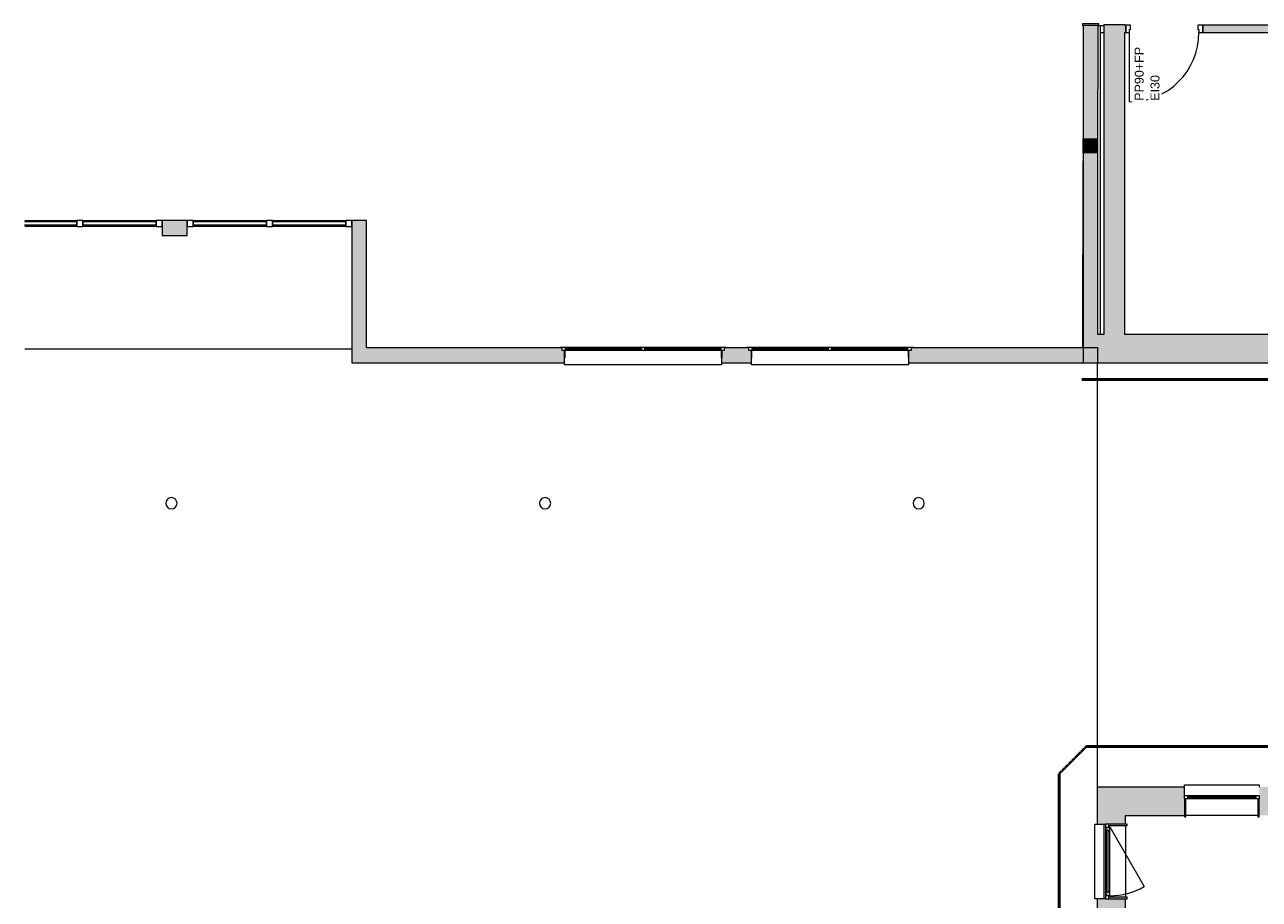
# Model space of a CAD drawing. Header units: millimetres. Extents: x -15787 to 43305, y -34460 to 16025.
# Tile 12 of 44: x -15787 to 734, y -17835 to -6121. Entities that reach past the tile are written whole.
import ezdxf

# ---------------------------------------------------------------- set-up
doc = ezdxf.new("R2010")
doc.units = ezdxf.units.MM
doc.linetypes.add('Caché', pattern=[3, 2, -1])
for name, color, linetype, lineweight in [('A-ANNO-NOTE', 131, 'Continuous', 9), ('A-DETL', 90, 'Continuous', 50), ('A-DETL-GENF', 92, 'Continuous', 9), ('A-DOOR', 31, 'Continuous', 13), ('A-DOOR-FRAM', 31, 'Continuous', 13), ('A-FLOR', 192, 'Continuous', 9), ('A-GLAZ', 151, 'Continuous', 9), ('A-GLAZ-CURT', 52, 'Continuous', 9), ('A-GLAZ-CWMG', 51, 'Continuous', 9), ('A-WALL', 113, 'Continuous', 9), ('A-WALL-PATT', 111, 'Continuous', 9), ('C-TOPO-SDVS', 7, 'Continuous', 9), ('I-WALL', 2, 'Continuous', 9), ('S-COLS', 52, 'Continuous', 9)]:
    doc.layers.add(name, color=color, linetype=linetype, lineweight=lineweight)
doc.styles.add('Arial', font='arial.ttf', dxfattribs={"height": 120})

# ---------------------------------------------------------------- blocks, each defined once
blk = doc.blocks.new('PINT_ plein-vitré - P90 plein-8388952-RDC_Réseaux')
at = {"layer": 'A-DOOR', "color": 23}
blk.add_line((-465, -979), (-465, -49), dxfattribs=at)
blk.add_arc((-465, -49), 930, 270, 0, dxfattribs=at)
at = {"layer": 'A-DOOR-FRAM', "color": 23}
for p, q in [((-450, 49), (-515, 49)), ((-515, 49), (-515, -49)), ((-450, -9), (-450, 49)), ((515, 49), (450, 49)), ((450, 49), (450, -9)), ((515, -49), (515, 49)), ((-515, -49), (-465, -49)), ((-465, -49), (-465, -9)), ((-465, -9), (-450, -9)), ((450, -9), (465, -9)), ((465, -9), (465, -49)), ((465, -49), (515, -49))]:
    blk.add_line(p, q, dxfattribs=at)
blk = doc.blocks.new('Ouverture en rectangle - Ouverture en rectangle 480cm-7347521-RDC_Réseaux')
at = {"layer": 'A-DOOR-FRAM'}
for p, q in [((-2380, 110), (-2400, 110)), ((-2400, 110), (-2400, 100)), ((-2380, -110), (-2380, 110)), ((2400, 110), (2380, 110)), ((2380, 110), (2380, -110)), ((2400, 100), (2400, 110)), ((-2400, -100), (-2400, -110)), ((-2400, -110), (-2380, -110)), ((2380, -110), (2400, -110)), ((2400, -110), (2400, -100))]:
    blk.add_line(p, q, dxfattribs=at)
blk = doc.blocks.new('Poteau bois - Arrondi - 150mm-7780059-RDC_Réseaux')
at = {"layer": 'S-COLS'}
for start, end in [(360, 180), (180, 360)]:
    blk.add_arc((0, 0), 75, start, end, dxfattribs=at)
blk = doc.blocks.new('Menuiserie Alu - 1fixe - 100x180cm - Bavette Alu-7969137-RDC_Réseaux')
at = {"layer": 'A-GLAZ', "color": 30}
for p, q in [((-500, -32), (-441, -32)), ((-500, -77), (-500, -32)), ((-441, -77), (-500, -77)), ((-455, -68), (-455, -44)), ((-455, -44), (455, -44)), ((-455, -44), (-455, -68)), ((-441, -44), (-455, -44)), ((455, -68), (-455, -68)), ((-455, -68), (-441, -68)), ((-441, -32), (441, -32)), ((-441, -32), (-441, -44)), ((-441, -68), (-441, -77)), ((441, -77), (-441, -77)), ((441, -32), (500, -32)), ((441, -44), (441, -32)), ((455, -44), (441, -44)), ((441, -68), (455, -68)), ((441, -77), (441, -68)), ((500, -77), (441, -77)), ((455, -44), (455, -68)), ((455, -68), (455, -44)), ((500, -32), (500, -77))]:
    blk.add_line(p, q, dxfattribs=at)
blk = doc.blocks.new('Menuiserie Alu - 1V - 100x180cm - Bavette Alu-8284120-RDC_Réseaux')
at = {"layer": 'A-DETL-GENF', "color": 30}
blk.add_line((461, 23), (-337, -438), dxfattribs=at)
blk.add_arc((461, 23), 922, 180, 210, dxfattribs=at)
at = {"layer": 'A-GLAZ', "color": 30}
for p, q in [((500, 102), (-500, 102)), ((-441, 77), (-500, 77)), ((-500, 77), (-500, 32)), ((-500, 32), (-455, 32)), ((-455, 32), (-461, 32)), ((-461, 32), (-461, 23)), ((-461, 23), (-403, 23)), ((-455, 32), (-455, 72)), ((-455, 72), (-441, 72)), ((-441, 72), (-455, 72)), ((-455, 72), (-455, 32)), ((-441, 72), (-441, 77)), ((-403, 77), (-441, 77)), ((-441, 77), (-441, 72)), ((417, 68), (-417, 68)), ((-417, 68), (-417, 44)), ((-417, 44), (-417, 68)), ((-417, 68), (-403, 68)), ((-417, 44), (417, 44)), ((-403, 44), (-417, 44)), ((403, 77), (-403, 77)), ((-403, 68), (-403, 77)), ((-403, 23), (-403, 44)), ((-403, 23), (403, 23)), ((403, 77), (403, 68)), ((441, 77), (403, 77)), ((403, 68), (417, 68)), ((417, 44), (403, 44)), ((403, 44), (403, 23)), ((403, 23), (461, 23)), ((417, 44), (417, 68)), ((417, 68), (417, 44)), ((441, 77), (441, 72)), ((500, 77), (441, 77)), ((441, 72), (441, 77)), ((441, 72), (455, 72)), ((455, 72), (441, 72)), ((455, 72), (455, 32)), ((455, 32), (455, 72)), ((455, 32), (500, 32)), ((461, 32), (455, 32)), ((461, 23), (461, 32)), ((500, 32), (500, 77))]:
    blk.add_line(p, q, dxfattribs=at)
blk = doc.blocks.new('Bavette Aluminium - Bavelle Aluminium-8283865-RDC_Réseaux')
at = {"layer": 'A-GLAZ', "color": 30}
for p, q in [((-500, 113), (-500, 142)), ((-500, 142), (500, 142)), ((500, 142), (500, 113))]:
    blk.add_line(p, q, dxfattribs=at)
blk = doc.blocks.new('Bavette Aluminium - Bavelle Aluminium-7958409-RDC_Réseaux')
at = {"layer": 'A-GLAZ', "color": 30}
for p, q in [((-500, -142), (-500, -113)), ((500, -142), (-500, -142)), ((500, -113), (500, -142))]:
    blk.add_line(p, q, dxfattribs=at)
blk = doc.blocks.new('Panneau système - Vitré-8197729-RDC_Réseaux')
at = {"layer": 'A-GLAZ-CURT'}
for p, q in [((490, 20), (-490, 20)), ((-490, 20), (-490, -20)), ((490, -20), (490, 20)), ((-490, -20), (490, -20))]:
    blk.add_line(p, q, dxfattribs=at)
blk = doc.blocks.new('Meneau rectangulaire - 80 x 80mm-8197730-RDC_Réseaux')
at = {"layer": 'A-GLAZ-CWMG', "lineweight": 13}
for p, q in [((0, 40), (-80, 40)), ((-80, 40), (-80, -40)), ((0, -40), (0, 40)), ((-80, -40), (0, -40))]:
    blk.add_line(p, q, dxfattribs=at)
blk = doc.blocks.new('Meneau rectangulaire - 80 x 80mm-8197580-RDC_Réseaux')
at = {"layer": 'A-GLAZ-CWMG'}
for p, q in [((-13532, -8743), (-12552, -8743)), ((-12552, -8823), (-13532, -8823))]:
    blk.add_line(p, q, dxfattribs=at)
blk = doc.blocks.new('Meneau rectangulaire - 80 x 80mm-8197731-RDC_Réseaux')
at = {"layer": 'A-GLAZ-CWMG', "lineweight": 13}
for p, q in [((-80, 40), (0, 40)), ((-80, -40), (-80, 40)), ((0, 40), (0, -40)), ((0, -40), (-80, -40))]:
    blk.add_line(p, q, dxfattribs=at)
blk = doc.blocks.new('Meneau rectangulaire - 80 x 80mm-8197728-RDC_Réseaux')
at = {"layer": 'A-GLAZ-CWMG', "lineweight": 13}
for p, q in [((-40, 40), (40, 40)), ((-40, -40), (-40, 40)), ((40, 40), (40, -40)), ((40, -40), (-40, -40))]:
    blk.add_line(p, q, dxfattribs=at)
blk = doc.blocks.new('Panneau système - Vitré-V8-RDC_Réseaux')
at = {"layer": 'A-GLAZ-CURT'}
for p, q in [((490, 20), (-210, 20)), ((490, -20), (490, 20)), ((-210, -20), (490, -20))]:
    blk.add_line(p, q, dxfattribs=at)
blk = doc.blocks.new('Meneau rectangulaire - 80 x 80mm-V9-RDC_Réseaux')
at = {"layer": 'A-GLAZ-CWMG'}
for p, q in [((-15787, -8743), (-15087, -8743)), ((-15087, -8823), (-15787, -8823))]:
    blk.add_line(p, q, dxfattribs=at)
blk = doc.blocks.new('Menuiserie Alu - 2fixes - 210x120cm - Bavette Alu-8205053-RDC_Réseaux')
at = {"layer": 'A-GLAZ'}
for p, q in [((-1110, 110), (-1026, 110)), ((-1110, 100), (-1110, 110)), ((-1085, 100), (-1110, 100)), ((-1085, 65), (-1085, 100)), ((-1026, 65), (-1085, 65)), ((-1051.5, -35), (-1051.5, 65)), ((-1049.5, 65), (-1049.5, -35)), ((-1040, 74), (-1040, 98)), ((-1040, 98), (-22.5, 98)), ((-1040, 98), (-1040, 74)), ((-1026, 98), (-1040, 98)), ((-22.5, 74), (-1040, 74)), ((-1040, 74), (-1026, 74)), ((-1026, 110), (-36.5, 110)), ((-1026, 110), (-1026, 98)), ((-1026, 74), (-1026, 65)), ((-36.5, 65), (-1026, 65)), ((-36.5, 110), (36.46, 110)), ((-36.5, 98), (-36.5, 110)), ((-22.5, 98), (-36.5, 98)), ((-36.5, 74), (-22.5, 74)), ((-36.5, 65), (-36.5, 74)), ((36.46, 65), (-36.5, 65)), ((-22.5, 98), (-22.5, 74)), ((-22.5, 74), (-22.5, 98)), ((22.5, 74), (22.5, 98)), ((22.5, 98), (1040, 98)), ((22.5, 98), (22.5, 74)), ((36.46, 98), (22.5, 98)), ((1040, 74), (22.5, 74)), ((22.5, 74), (36.46, 74)), ((36.46, 110), (1026, 110)), ((36.46, 110), (36.46, 98)), ((36.46, 74), (36.46, 65)), ((1026, 65), (36.46, 65)), ((1026, 110), (1110, 110)), ((1026, 98), (1026, 110)), ((1040, 98), (1026, 98)), ((1026, 74), (1040, 74)), ((1026, 65), (1026, 74)), ((1085, 65), (1026, 65)), ((1040, 98), (1040, 74)), ((1040, 74), (1040, 98)), ((1049.5, -35), (1049.5, 65)), ((1051.5, 65), (1051.5, -35)), ((1085, 100), (1085, 65)), ((1110, 100), (1085, 100)), ((1110, 110), (1110, 100)), ((-1049.5, -35), (-1051.5, -35)), ((1051.5, -35), (1049.5, -35))]:
    blk.add_line(p, q, dxfattribs=at)
blk = doc.blocks.new('Bavette Aluminium - Bavelle Aluminium-8205056-RDC_Réseaux')
at = {"layer": 'A-GLAZ'}
for p, q in [((-1050, -194), (-1050, -165)), ((1050, -165), (1050, -194)), ((1050, -194), (-1050, -194))]:
    blk.add_line(p, q, dxfattribs=at)

msp = doc.modelspace()

# ---------------------------------------------------------------- hatches: boundary and pattern name
at = {"layer": 'A-WALL-PATT'}
h = msp.add_hatch(color=30, dxfattribs=at)
h.paths.add_polyline_path([(-1063.7, -6228.3), (-1063.7, -6121.5), (-1346.7, -6121.5), (-1346.7, -6228.3)])
h.paths.add_polyline_path([(-1346.7, -1341.5), (-1063.7, -1341.5), (-1063.7, -134.1), (-1346.7, -134.1), (-1346.7, -970.2)])
h = msp.add_hatch(color=256, dxfattribs=at)
h.paths.add_polyline_path([(-1621.7, -7643.1), (-1424.1, -7643.1), (-1421.7, -6130.9), (-1621.7, -6130.6), (-1624.1, -7643.1)])
h.paths.add_polyline_path([(-1414.3, -1330.9), (-1412.8, -360.2), (-1612.8, -360.2), (-1614.3, -1330.6), (-1612.8, -1330.6)])
for color, points in [(30, [(-1063.7, -10268.3), (-1063.7, -6228.3), (-1346.7, -6228.3), (-1346.7, -10268.3)]), (256, [(-1624.5, -7843.1), (-1424.4, -7843.1), (-1424.4, -7643.1), (-1627.2, -7643.1), (-1627.2, -7843.1)]), (256, [(-1424.5, -10649.3), (-1424.5, -7843.1), (-1624.5, -7843.1), (-1624.5, -10649.3)]), (256, [(-11411.5, -10449.3), (-11211.5, -10449.3), (-11211.5, -8943.1), (-11411.5, -8943.1)]), (30, [(1401.2, -10649.3), (1523, -10649.3), (1523, -10268.3), (-1424.5, -10268.3), (-1424.5, -10649.3), (1165.7, -10649.3)]), (30, [(-265.8, -16731.4), (-246.8, -16731.4), (-246.8, -16488.4), (-265.8, -16488.4)]), (30, [(715.2, -16731.4), (734.2, -16731.4), (734.2, -16488.4), (715.2, -16488.4)]), (30, [(-1034.7, -16845.4), (-1034.7, -16826.4), (-1277.7, -16826.4), (-1277.7, -16845.4), (-1188.8, -16845.4)]), (30, [(-1034.7, -17826.4), (-1034.7, -17807.4), (-1277.7, -17807.4), (-1277.7, -17826.4), (-1188.8, -17826.4)])]:
    msp.add_hatch(color=color, dxfattribs=at).paths.add_polyline_path(points)
h = msp.add_hatch(color=30, dxfattribs=at)
h.paths.add_polyline_path([(1142, -6225.8), (1142, -6127.8), (-23, -6127.8), (-23, -6225.8)])
h.paths.add_polyline_path([(-1053, -6225.8), (-1053, -6127.8), (-1063.7, -6127.8), (-1063.7, -6225.8)])
h = msp.add_hatch(color=256, dxfattribs=at)
h.paths.add_polyline_path([(-11211.5, -8943.1), (-11211.5, -8743.1), (-11411.5, -8743.1), (-11411.5, -8943.1)])
h.paths.add_polyline_path([(-13947.5, -8943.1), (-13611.5, -8943.1), (-13611.5, -8743.1), (-13947.5, -8743.1)])
h = msp.add_hatch(color=256, dxfattribs=at)
h.paths.add_polyline_path([(-1424.5, -10649.3), (-1424.5, -10449.3), (-3926.5, -10449.3), (-3926.5, -10484.3), (-3960, -10484.3), (-3960, -10584.3), (-3961.5, -10584.3), (-3961.5, -10649.3), (-2601.5, -10649.3)])
h.paths.add_polyline_path([(-6368.8, -10649.3), (-6061.5, -10649.3), (-6061.5, -10584.3), (-6063, -10584.3), (-6063, -10484.3), (-6096.5, -10484.3), (-6096.5, -10449.3), (-6426.5, -10449.3), (-6426.5, -10484.3), (-6460, -10484.3), (-6460, -10584.3), (-6461.5, -10584.3), (-6461.5, -10649.3), (-6426.5, -10649.3)])
h.paths.add_polyline_path([(-8561.5, -10649.3), (-8561.5, -10584.3), (-8563, -10584.3), (-8563, -10484.3), (-8596.5, -10484.3), (-8596.5, -10449.3), (-11411.5, -10449.3), (-11411.5, -10649.3), (-8563, -10649.3)])
h = msp.add_hatch(color=30, dxfattribs=at)
h.paths.add_polyline_path([(-1054.7, -24909.7), (-1054.7, -24154.1), (-1321.7, -24154.1), (-1322.7, -24154.1), (-1435.7, -24154.1), (-1435.7, -24909.7)])
h.paths.add_polyline_path([(-1435.7, -21154.1), (-1322.7, -21154.1), (-1321.7, -21154.1), (-1054.7, -21154.1), (-1054.7, -17826.4), (-1321.7, -17826.4), (-1322.7, -17826.4), (-1435.7, -17826.4), (-1435.7, -21152.6)])
h.paths.add_polyline_path([(-1054.7, -16826.4), (-1054.7, -16330.4), (-1435.7, -16330.4), (-1435.7, -16826.4), (-1322.7, -16826.4), (-1321.7, -16826.4), (-1188.8, -16826.4)])
h = msp.add_hatch(color=30, dxfattribs=at)
h.paths.add_polyline_path([(1165.7, -16711.4), (1523, -16711.4), (1523, -16330.4), (734.2, -16330.4), (734.2, -16443.4), (734.2, -16444.4), (734.2, -16711.4), (735.7, -16711.4)])
h.paths.add_polyline_path([(-267.3, -16711.4), (-265.8, -16711.4), (-265.8, -16444.4), (-265.8, -16443.4), (-265.8, -16330.4), (-1054.7, -16330.4), (-1054.7, -16711.4), (-717.9, -16711.4)])

# ---------------------------------------------------------------- linework, layer by layer
at = {"layer": 'A-DETL', "linetype": 'Caché'}
for p, q in [((1681.2, -10873.8), (-1642, -10873.8)), ((-1942, -16149.3), (-1582.4, -15789.6)), ((-1582.4, -15789.6), (10118, -15789.6)), ((-1942, -23669.6), (-1942, -16149.3))]:
    msp.add_line(p, q, dxfattribs=at)
at = {"layer": 'A-FLOR', "color": 30}
msp.add_line((-1411.7, -6130.8), (-1346.7, -6130.8), dxfattribs=at)
at = {"layer": 'A-FLOR'}
for p, q in [((-1628.4, -10449.3), (-1624.5, -7942.9)), ((-15787, -10461.2), (-11411.5, -10461.2))]:
    msp.add_line(p, q, dxfattribs=at)
at = {"layer": 'A-WALL', "lineweight": 13}
for p, q in [((-1621.7, -6130.6), (-1624.1, -7643.1)), ((-1421.7, -6130.9), (-1621.7, -6130.6)), ((-1424.4, -7843.1), (-1421.7, -6130.9)), ((-1624.1, -7643.1), (-1627.2, -7643.1)), ((-1627.2, -7643.1), (-1627.2, -7843.1)), ((-1627.2, -7843.1), (-1624.5, -7843.1)), ((-1624.5, -7843.1), (-1624.5, -10649.3)), ((-1424.5, -10268.3), (-1424.5, -7843.1)), ((-13611.5, -8743.1), (-13947.5, -8743.1)), ((-13947.5, -8743.1), (-13947.5, -8943.1)), ((-13611.5, -8943.1), (-13611.5, -8743.1)), ((-11411.5, -8743.1), (-11411.5, -10649.3)), ((-11211.5, -8743.1), (-11411.5, -8743.1)), ((-11211.5, -10449.3), (-11211.5, -8743.1)), ((-13947.5, -8943.1), (-13611.5, -8943.1)), ((-8621.5, -10449.3), (-11211.5, -10449.3)), ((-8563, -10584.3), (-8563, -10484.3)), ((-6460, -10484.3), (-6460, -10584.3)), ((-6121.5, -10449.3), (-6401.5, -10449.3)), ((-6063, -10584.3), (-6063, -10484.3)), ((-3960, -10484.3), (-3960, -10584.3)), ((-1424.5, -10449.3), (-3901.5, -10449.3)), ((-1424.5, -10649.3), (-1424.5, -10449.3)), ((-11411.5, -10649.3), (-8561.5, -10649.3)), ((-8561.5, -10584.3), (-8563, -10584.3)), ((-8561.5, -10649.3), (-8561.5, -10584.3)), ((-6460, -10584.3), (-6461.5, -10584.3)), ((-6461.5, -10584.3), (-6461.5, -10649.3)), ((-6461.5, -10649.3), (-6061.5, -10649.3)), ((-6061.5, -10584.3), (-6063, -10584.3)), ((-6061.5, -10649.3), (-6061.5, -10584.3)), ((-3960, -10584.3), (-3961.5, -10584.3)), ((-3961.5, -10584.3), (-3961.5, -10649.3)), ((-3961.5, -10649.3), (-1424.5, -10649.3))]:
    msp.add_line(p, q, dxfattribs=at)
at = {"layer": 'A-WALL', "color": 30}
for p, q in [((-1389.2, -10268.3), (-1389.2, -6130.8)), ((-1346.7, -6228.3), (-1389.2, -6228.3)), ((-1054.7, -16845.4), (-1054.7, -17807.4)), ((715.2, -16711.4), (-246.8, -16711.4))]:
    msp.add_line(p, q, dxfattribs=at)
at = {"layer": 'A-WALL', "color": 23, "lineweight": 13}
for p, q in [((-1346.7, -6121.5), (-1346.7, -10268.3)), ((-1063.7, -6121.5), (-1346.7, -6121.5)), ((-1063.7, -6127.8), (-1063.7, -6121.5)), ((-1063.7, -10268.3), (-1063.7, -6225.8)), ((-1346.7, -10268.3), (-1424.5, -10268.3)), ((1142, -10268.3), (-1063.7, -10268.3)), ((-1424.5, -10649.3), (1523, -10649.3)), ((-1435.7, -16330.4), (-1435.7, -16826.4)), ((-265.8, -16330.4), (-1435.7, -16330.4)), ((-265.8, -16443.4), (-265.8, -16330.4)), ((-267.3, -16444.4), (-267.3, -16443.4)), ((-267.3, -16443.4), (-265.8, -16443.4)), ((-265.8, -16444.4), (-267.3, -16444.4)), ((-1435.7, -16826.4), (-1322.7, -16826.4)), ((-1322.7, -16826.4), (-1322.7, -16824.9)), ((-1322.7, -16824.9), (-1321.7, -16824.9)), ((-1321.7, -16824.9), (-1321.7, -16826.4)), ((-1054.7, -16826.4), (-1054.7, -16711.4)), ((-1054.7, -16711.4), (-265.8, -16711.4)), ((-1322.7, -17826.4), (-1435.7, -17826.4)), ((-1435.7, -17826.4), (-1435.7, -21154.1)), ((-1322.7, -17827.9), (-1322.7, -17826.4)), ((-1321.7, -17827.9), (-1322.7, -17827.9)), ((-1321.7, -17826.4), (-1321.7, -17827.9)), ((-1054.7, -20201.1), (-1054.7, -17826.4))]:
    msp.add_line(p, q, dxfattribs=at)
at = {"layer": 'C-TOPO-SDVS'}
msp.add_line((-1435.7, -10649.3), (-1435.7, -16330.4), dxfattribs=at)
at = {"layer": 'I-WALL', "color": 23, "lineweight": 13}
for p, q in [((-1053, -6127.8), (-1063.7, -6127.8)), ((-1063.7, -6225.8), (-1053, -6225.8)), ((-1053, -6225.8), (-1053, -6127.8)), ((1142, -6127.8), (-23, -6127.8)), ((-23, -6127.8), (-23, -6225.8)), ((-23, -6225.8), (1142, -6225.8)), ((-265.8, -16488.4), (-265.8, -16731.4)), ((-246.8, -16731.4), (-246.8, -16488.4)), ((715.2, -16488.4), (715.2, -16731.4)), ((734.2, -16731.4), (734.2, -16488.4)), ((-1034.7, -16826.4), (-1277.7, -16826.4)), ((-1277.7, -16845.4), (-1034.7, -16845.4)), ((-1034.7, -16845.4), (-1034.7, -16826.4)), ((-265.8, -16731.4), (-246.8, -16731.4)), ((715.2, -16731.4), (734.2, -16731.4)), ((-1034.7, -17807.4), (-1277.7, -17807.4)), ((-1277.7, -17826.4), (-1034.7, -17826.4)), ((-1034.7, -17826.4), (-1034.7, -17807.4))]:
    msp.add_line(p, q, dxfattribs=at)

# ---------------------------------------------------------------- block references
at = {"layer": 'A-DETL-GENF', "color": 30, "rotation": 89.99999999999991}
msp.add_blockref('Menuiserie Alu - 1V - 100x180cm - Bavette Alu-8284120-RDC_Réseaux', (-1245.2, -17326.4), dxfattribs=at)
at = {"layer": 'A-DOOR', "color": 23}
msp.add_blockref('PINT_ plein-vitré - P90 plein-8388952-RDC_Réseaux', (-538, -6176.8), dxfattribs=at)
at = {"layer": 'A-DOOR-FRAM', "rotation": 89.91162832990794}
msp.add_blockref('Ouverture en rectangle - Ouverture en rectangle 480cm-7347521-RDC_Réseaux', (-1518, -3730.8), dxfattribs=at)
at = {"layer": 'A-GLAZ'}
for name, p in [('Menuiserie Alu - 2fixes - 210x120cm - Bavette Alu-8205053-RDC_Réseaux', (-7511.5, -10549.3)), ('Menuiserie Alu - 2fixes - 210x120cm - Bavette Alu-8205053-RDC_Réseaux', (-5011.5, -10549.3)), ('Bavette Aluminium - Bavelle Aluminium-8205056-RDC_Réseaux', (-7511.5, -10484.3)), ('Bavette Aluminium - Bavelle Aluminium-8205056-RDC_Réseaux', (-5011.5, -10484.3))]:
    msp.add_blockref(name, p, dxfattribs=at)
at = {"layer": 'A-GLAZ', "color": 30}
for name, p, rotation in [('Bavette Aluminium - Bavelle Aluminium-7958409-RDC_Réseaux', (234.2, -16443.4), 180), ('Menuiserie Alu - 1fixe - 100x180cm - Bavette Alu-7969137-RDC_Réseaux', (234.2, -16520.9), 180), ('Bavette Aluminium - Bavelle Aluminium-8283865-RDC_Réseaux', (-1322.7, -17326.4), 89.99999999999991)]:
    msp.add_blockref(name, p, dxfattribs=dict(at, rotation=rotation))
at = {"layer": 'A-GLAZ-CURT'}
for name, p in [('Panneau système - Vitré-V8-RDC_Réseaux', (-15577.5, -8783.1)), ('Panneau système - Vitré-8197729-RDC_Réseaux', (-14517.5, -8783.1)), ('Panneau système - Vitré-8197729-RDC_Réseaux', (-13041.5, -8783.1)), ('Panneau système - Vitré-8197729-RDC_Réseaux', (-11981.5, -8783.1))]:
    msp.add_blockref(name, p, dxfattribs=at)
at = {"layer": 'A-GLAZ-CWMG'}
for name, p in [('Meneau rectangulaire - 80 x 80mm-V9-RDC_Réseaux', (0, 0)), ('Meneau rectangulaire - 80 x 80mm-8197580-RDC_Réseaux', (-1476, 0)), ('Meneau rectangulaire - 80 x 80mm-8197580-RDC_Réseaux', (0, 0)), ('Meneau rectangulaire - 80 x 80mm-8197580-RDC_Réseaux', (1060, 0))]:
    msp.add_blockref(name, p, dxfattribs=at)
at = {"layer": 'A-GLAZ-CWMG', "extrusion": (0, 0, -1), "rotation": 180}
for name, p in [('Meneau rectangulaire - 80 x 80mm-8197728-RDC_Réseaux', (15047.5, -8783.1)), ('Meneau rectangulaire - 80 x 80mm-8197731-RDC_Réseaux', (13947.5, -8783.1)), ('Meneau rectangulaire - 80 x 80mm-8197728-RDC_Réseaux', (12511.5, -8783.1)), ('Meneau rectangulaire - 80 x 80mm-8197731-RDC_Réseaux', (11411.5, -8783.1))]:
    msp.add_blockref(name, p, dxfattribs=at)
at = {"layer": 'A-GLAZ-CWMG', "rotation": 180}
msp.add_blockref('Meneau rectangulaire - 80 x 80mm-8197730-RDC_Réseaux', (-13611.5, -8783.1), dxfattribs=at)
at = {"layer": 'S-COLS'}
for p in [(-13823.4, -12529.3), (-8823.4, -12529.3), (-3823.4, -12529.3)]:
    msp.add_blockref('Poteau bois - Arrondi - 150mm-7780059-RDC_Réseaux', p, dxfattribs=at)

# ---------------------------------------------------------------- next in the draw order: texts
at = {"layer": 'A-ANNO-NOTE', "color": 30, "char_height": 120, "attachment_point": 1, "rotation": 90, "style": 'Arial', "bg_fill": 3, "box_fill_scale": 1.25, "bg_fill_color": 256, "bg_fill_true_color": 13158600, "bg_fill_transparency": 0}
for s, insert, width in [('PP90+FP', (-933.4, -7140.4), 913.924), ('EI30', (-721.8, -7140.4), 448.945)]:
    msp.add_mtext(s, dxfattribs=dict(at, insert=insert, width=width))

doc.saveas('drawing.dxf')
